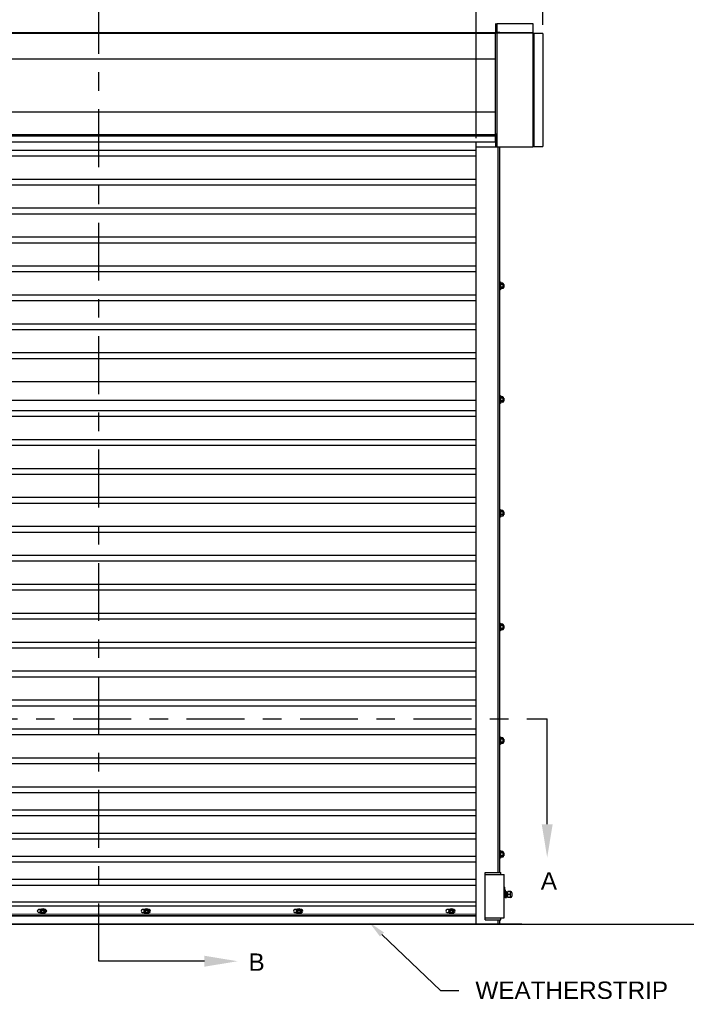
# Model space of a CAD drawing. Header units: inches. Extents: x 170 to 312, y 215 to 248.
# Tile 199 of 256: x 203.36 to 206.96, y 219.98 to 225.3. Entities that reach past the tile are written whole.
import ezdxf
from ezdxf import colors
from ezdxf.entities.mleader import LeaderData, LeaderLine
from ezdxf.math import Vec2, Vec3

# ---------------------------------------------------------------- set-up
doc = ezdxf.new("R2010")
doc.units = ezdxf.units.IN
doc.header["$LTSCALE"] = 0.25
doc.header["$MEASUREMENT"] = 0
doc.linetypes.add('CENTER', pattern=[2, 1.25, -0.25, 0.25, -0.25])
for name, color, linetype in [('ANNOTATIONS', 1, 'Continuous'), ('MOTOR LH', 7, 'Continuous'), ('SECTION CUTS', 6, 'CENTER')]:
    doc.layers.add(name, color=color, linetype=linetype)
doc.styles.add('ARIAL', font='arial.ttf', dxfattribs={"height": 0.09375})
doc.styles.get("Standard").update_dxf_attribs({"font": 'romans.shx'})
doc.dimstyles.new('STANDARD$0', dxfattribs={"dimtxt": 0.09375, "dimasz": 0.09375, "dimexe": 0.03125, "dimexo": 0.046875, "dimgap": 0.09, "dimtad": 0, "dimtih": 1, "dimtoh": 1, "dimdec": 4, "dimzin": 0, "dimdsep": 46, "dimtxsty": 'ARIAL', "dimcen": 0.09, "dimadec": 0, "dimazin": 0, "dimtfac": 1, "dimtdec": 4, "dimtofl": 0, "dimtmove": 0, "dimatfit": 1, "dimfxl": 1, "dimtolj": 1, "dimtzin": 0, "dimarcsym": 0})

# ---------------------------------------------------------------- blocks, each defined once
blk = doc.blocks.new('*D138')
at = {"layer": 'ANNOTATIONS', "color": 0, "lineweight": -2, "transparency": 16777216}
for p, q in [((205.8216, 224.6586), (205.8216, 225.4918)), ((206.1818, 225.2711), (206.1818, 225.4918)), ((205.7278, 225.4605), (205.6341, 225.4605)), ((206.2755, 225.4605), (206.3693, 225.4605))]:
    blk.add_line(p, q, dxfattribs=at)
at = {"layer": 'ANNOTATIONS', "color": 0, "transparency": 16777216}
for points in [[(205.7278, 225.4761), (205.7278, 225.4449), (205.8216, 225.4605)], [(206.2755, 225.4761), (206.2755, 225.4449), (206.1818, 225.4605)]]:
    blk.add_solid(points, dxfattribs=at)
at = {"layer": 'defpoints', "color": 0, "transparency": 16777216}
for p in [(205.8216, 225.4605), (206.1818, 225.2242), (205.8216, 224.6117)]:
    blk.add_point(p, dxfattribs=at)
at = {"layer": 'ANNOTATIONS', "color": 0, "transparency": 16777216, "insert": (206.0017, 225.4605), "char_height": 0.09375, "attachment_point": 5, "style": 'ARIAL'}
blk.add_mtext('\\A1;1\'-0"', dxfattribs=at)

msp = doc.modelspace()

# ---------------------------------------------------------------- linework, layer by layer
at = {"layer": 'MOTOR LH'}
for p, q in [((205.92603, 225.27829), (205.92603, 225.22981)), ((205.93452, 225.27751), (205.93452, 225.22981)), ((206.12848, 225.27751), (206.12848, 224.61462)), ((201.58638, 225.23034), (205.92603, 225.23034)), ((201.58638, 225.22688), (205.92603, 225.22688)), ((205.94946, 225.22981), (205.92603, 225.22981)), ((205.92603, 224.63674), (205.92603, 225.22688)), ((205.93452, 225.22555), (205.92603, 225.22555)), ((206.12848, 225.22635), (205.93452, 225.22635)), ((205.93452, 225.22635), (205.93452, 224.61169)), ((205.94093, 225.22635), (205.94093, 225.22981)), ((205.94946, 225.22635), (205.94946, 225.22981)), ((205.94946, 225.22956), (206.12848, 225.22956)), ((206.18177, 225.22422), (206.12848, 225.22422)), ((206.13061, 224.61462), (206.13061, 225.22422)), ((206.13382, 225.22422), (206.13382, 224.61462)), ((201.58638, 225.08749), (205.92603, 225.08749)), ((201.58638, 224.80124), (205.92603, 224.80124)), ((201.58638, 224.67856), (205.92603, 224.67856)), ((205.93452, 224.68019), (205.92603, 224.68019)), ((205.92603, 224.67809), (205.92814, 224.67809)), ((205.92814, 224.61169), (205.92814, 224.68019)), ((205.82157, 220.41698), (205.82157, 224.63674)), ((205.93111, 224.65944), (205.92814, 224.65944)), ((205.93111, 224.64773), (205.92814, 224.64773)), ((205.93111, 224.63408), (205.92814, 224.63408)), ((205.93111, 224.63214), (205.92814, 224.63214)), ((205.93111, 224.62447), (205.93111, 224.6671)), ((205.82157, 224.59307), (201.69507, 224.59307)), ((205.82157, 224.61169), (206.12673, 224.61169)), ((205.94093, 220.69422), (205.94093, 224.61169)), ((205.94946, 220.69422), (205.94946, 224.61169)), ((206.12849, 224.61462), (206.18177, 224.61462)), ((205.82157, 224.56182), (201.69507, 224.56182)), ((205.82157, 224.43682), (201.69507, 224.43682)), ((205.82157, 224.40557), (201.69507, 224.40557)), ((205.82157, 224.28057), (201.69507, 224.28057)), ((205.82157, 224.24932), (201.69507, 224.24932)), ((205.82157, 224.12432), (201.69507, 224.12432)), ((205.82157, 224.09307), (201.69507, 224.09307)), ((205.82157, 223.96807), (201.69507, 223.96807)), ((205.82157, 223.93682), (201.69507, 223.93682)), ((205.95287, 223.88273), (205.95287, 223.8401)), ((205.96644, 223.87618), (205.95458, 223.87618)), ((205.96815, 223.8742), (205.96815, 223.84862)), ((205.95287, 223.86994), (205.95287, 223.87249)), ((205.96644, 223.8688), (205.95458, 223.8688)), ((205.96644, 223.85403), (205.95458, 223.85403)), ((205.96644, 223.84665), (205.95458, 223.84665)), ((205.97061, 223.86994), (205.97061, 223.85289)), ((205.97162, 223.86892), (205.97162, 223.8539)), ((205.82157, 223.81182), (201.69507, 223.81182)), ((205.82157, 223.78057), (201.69507, 223.78057)), ((205.82157, 223.65557), (201.69507, 223.65557)), ((205.82157, 223.62432), (201.69507, 223.62432)), ((205.82157, 223.49932), (201.69507, 223.49932)), ((205.82157, 223.46807), (201.69507, 223.46807)), ((205.82157, 223.34307), (201.69507, 223.34307)), ((205.82157, 223.24267), (201.69507, 223.24267)), ((205.95287, 223.26887), (205.95287, 223.22624)), ((205.95287, 223.25608), (205.95287, 223.25863)), ((205.96644, 223.26232), (205.95458, 223.26232)), ((205.96644, 223.25494), (205.95458, 223.25494)), ((205.96644, 223.24017), (205.95458, 223.24017)), ((205.96815, 223.26034), (205.96815, 223.23477)), ((205.97061, 223.25608), (205.97061, 223.23903)), ((205.97162, 223.25507), (205.97162, 223.24004)), ((205.82157, 223.18682), (201.69507, 223.18682)), ((205.96644, 223.23279), (205.95458, 223.23279)), ((205.82157, 223.15557), (201.69507, 223.15557)), ((205.82157, 223.03057), (201.69507, 223.03057)), ((205.82157, 222.99932), (201.69507, 222.99932)), ((205.82157, 222.87432), (201.69507, 222.87432)), ((205.82157, 222.84307), (201.69507, 222.84307)), ((205.82157, 222.71807), (201.69507, 222.71807)), ((205.82157, 222.68682), (201.69507, 222.68682)), ((205.95287, 222.65501), (205.95287, 222.61238)), ((205.95287, 222.64222), (205.95287, 222.64477)), ((205.96644, 222.64846), (205.95458, 222.64846)), ((205.96644, 222.64108), (205.95458, 222.64108)), ((205.96644, 222.62631), (205.95458, 222.62631)), ((205.96644, 222.61893), (205.95458, 222.61893)), ((205.96815, 222.64648), (205.96815, 222.62091)), ((205.97061, 222.64222), (205.97061, 222.62517)), ((205.97162, 222.64121), (205.97162, 222.62618)), ((205.82157, 222.56182), (201.69507, 222.56182)), ((205.82157, 222.53057), (201.69507, 222.53057)), ((205.82157, 222.40557), (201.69507, 222.40557)), ((205.82157, 222.37432), (201.69507, 222.37432)), ((205.82157, 222.24932), (201.69507, 222.24932)), ((205.82157, 222.21807), (201.69507, 222.21807)), ((205.82157, 222.09307), (201.69507, 222.09307)), ((205.82157, 222.06182), (201.69507, 222.06182)), ((205.95287, 222.04115), (205.95287, 221.99852)), ((205.95287, 222.02836), (205.95287, 222.03091)), ((205.96644, 222.0346), (205.95458, 222.0346)), ((205.96644, 222.02722), (205.95458, 222.02722)), ((205.96815, 222.03262), (205.96815, 222.00705)), ((205.97061, 222.02836), (205.97061, 222.01131)), ((205.97162, 222.02735), (205.97162, 222.01232)), ((205.96644, 222.01245), (205.95458, 222.01245)), ((205.96644, 222.00507), (205.95458, 222.00507)), ((205.82157, 221.93682), (201.69507, 221.93682)), ((205.82157, 221.90557), (201.69507, 221.90557)), ((205.82157, 221.78057), (201.69507, 221.78057)), ((205.82157, 221.74932), (201.69507, 221.74932)), ((205.82157, 221.62432), (201.69507, 221.62432)), ((205.82157, 221.59307), (201.69507, 221.59307)), ((205.82157, 221.46807), (201.69507, 221.46807)), ((205.82157, 221.43682), (201.69507, 221.43682)), ((205.95287, 221.42729), (205.95287, 221.38466)), ((205.95287, 221.4145), (205.95287, 221.41705)), ((205.96644, 221.42074), (205.95458, 221.42074)), ((205.96644, 221.41336), (205.95458, 221.41336)), ((205.96644, 221.39859), (205.95458, 221.39859)), ((205.96644, 221.39121), (205.95458, 221.39121)), ((205.96815, 221.41877), (205.96815, 221.39319)), ((205.97061, 221.4145), (205.97061, 221.39745)), ((205.97162, 221.41349), (205.97162, 221.39847)), ((205.82157, 221.31182), (201.69507, 221.31182)), ((205.82157, 221.28057), (201.69507, 221.28057)), ((205.82157, 221.15557), (201.69507, 221.15557)), ((205.82157, 221.12432), (201.69507, 221.12432)), ((205.82157, 221.03057), (201.69507, 221.03057)), ((205.82157, 220.99932), (201.69507, 220.99932)), ((205.82157, 220.90557), (201.69507, 220.90557)), ((205.82157, 220.87432), (201.69507, 220.87432)), ((205.95287, 220.81343), (205.95287, 220.7708)), ((205.95287, 220.80064), (205.95287, 220.80319)), ((205.96644, 220.80688), (205.95458, 220.80688)), ((205.96644, 220.7995), (205.95458, 220.7995)), ((205.96815, 220.80491), (205.96815, 220.77933)), ((205.97061, 220.80064), (205.97061, 220.78359)), ((205.97162, 220.79963), (205.97162, 220.78461)), ((205.82157, 220.78057), (201.69507, 220.78057)), ((205.82157, 220.74932), (201.69507, 220.74932)), ((205.96644, 220.78473), (205.95458, 220.78473)), ((205.96644, 220.77735), (205.95458, 220.77735)), ((205.87061, 220.69422), (205.95587, 220.69422)), ((205.87061, 220.43845), (205.87061, 220.69422)), ((205.95587, 220.68357), (205.95587, 220.69422)), ((205.82157, 220.65557), (201.69507, 220.65557)), ((205.87061, 220.68357), (205.97292, 220.68357)), ((205.97292, 220.44911), (205.97292, 220.68357)), ((205.82157, 220.62432), (201.69507, 220.62432)), ((205.97292, 220.61575), (205.97748, 220.61484)), ((205.97292, 220.60181), (205.97748, 220.60141)), ((205.97748, 220.55845), (205.97748, 220.61484)), ((205.9793, 220.60029), (205.97936, 220.55925)), ((205.97936, 220.59122), (205.98648, 220.59122)), ((205.98648, 220.59122), (205.98648, 220.55925)), ((205.9933, 220.55925), (205.9933, 220.59122)), ((206.00694, 220.59122), (205.9933, 220.59122)), ((206.00694, 220.59122), (206.00895, 220.58908)), ((206.00694, 220.55925), (206.00706, 220.5912)), ((206.01537, 220.58481), (206.01537, 220.56566)), ((205.82157, 220.5331), (201.69507, 220.5331)), ((205.97936, 220.57523), (205.98648, 220.57523)), ((205.97936, 220.55925), (205.98648, 220.55925)), ((205.98648, 220.56402), (205.98692, 220.56402)), ((206.00895, 220.57523), (205.9933, 220.57523)), ((206.00694, 220.55925), (205.9933, 220.55925)), ((206.00694, 220.55925), (206.00895, 220.56139)), ((206.00895, 220.55925), (206.00895, 220.55925)), ((205.82157, 220.51179), (201.69507, 220.51179)), ((203.47133, 220.49371), (203.45992, 220.49371)), ((203.45992, 220.47871), (203.46995, 220.47871)), ((203.47668, 220.49474), (203.47114, 220.48515)), ((203.47114, 220.48515), (203.47668, 220.47557)), ((203.48774, 220.49474), (203.47668, 220.49474)), ((203.47668, 220.47557), (203.48774, 220.47557)), ((203.49327, 220.48515), (203.48774, 220.49474)), ((203.49327, 220.48515), (203.48774, 220.47557)), ((203.49606, 220.49371), (203.49309, 220.49371)), ((203.49446, 220.47871), (203.49606, 220.47871)), ((204.03198, 220.49371), (204.02057, 220.49371)), ((204.02057, 220.47871), (204.03061, 220.47871)), ((204.03733, 220.49474), (204.0318, 220.48515)), ((204.0318, 220.48515), (204.03733, 220.47557)), ((204.0484, 220.49474), (204.03733, 220.49474)), ((204.03733, 220.47557), (204.0484, 220.47557)), ((204.05393, 220.48515), (204.0484, 220.49474)), ((204.05393, 220.48515), (204.0484, 220.47557)), ((204.05672, 220.49371), (204.05375, 220.49371)), ((204.05512, 220.47871), (204.05672, 220.47871)), ((204.85473, 220.49371), (204.84332, 220.49371)), ((204.84332, 220.47871), (204.85335, 220.47871)), ((204.86008, 220.49474), (204.85454, 220.48515)), ((204.85454, 220.48515), (204.86008, 220.47557)), ((204.87114, 220.49474), (204.86008, 220.49474)), ((204.86008, 220.47557), (204.87114, 220.47557)), ((204.87667, 220.48515), (204.87114, 220.49474)), ((204.87667, 220.48515), (204.87114, 220.47557)), ((204.87947, 220.49371), (204.87649, 220.49371)), ((204.87786, 220.47871), (204.87947, 220.47871)), ((205.67747, 220.49371), (205.66606, 220.49371)), ((205.66606, 220.47871), (205.6761, 220.47871)), ((205.68282, 220.49474), (205.67728, 220.48515)), ((205.67728, 220.48515), (205.68282, 220.47557)), ((205.69388, 220.49474), (205.68282, 220.49474)), ((205.68282, 220.47557), (205.69388, 220.47557)), ((205.69942, 220.48515), (205.69388, 220.49474)), ((205.69942, 220.48515), (205.69388, 220.47557)), ((205.70221, 220.49371), (205.69923, 220.49371)), ((205.7006, 220.47871), (205.70221, 220.47871)), ((205.82157, 220.46698), (201.69507, 220.47027)), ((205.82157, 220.46063), (201.69507, 220.46063)), ((201.69507, 220.45961), (205.82157, 220.45961)), ((205.87061, 220.44911), (205.97292, 220.44911)), ((205.87061, 220.43845), (205.95587, 220.43845)), ((205.94093, 220.41698), (205.94093, 220.43845)), ((205.94946, 220.41698), (205.94946, 220.43845)), ((205.95587, 220.43845), (205.95587, 220.44911)), ((199.87838, 220.41511), (207.61452, 220.41511)), ((201.44782, 220.41698), (206.06882, 220.41698))]:
    msp.add_line(p, q, dxfattribs=at)
for centre, radius in [((203.48221, 220.48515), 0.01385), ((203.48221, 220.48515), 0.00958), ((203.48221, 220.48515), 0.00639), ((204.04287, 220.48515), 0.01385), ((204.04287, 220.48515), 0.00958), ((204.04287, 220.48515), 0.00639), ((204.86561, 220.48515), 0.01385), ((204.86561, 220.48515), 0.00958), ((204.86561, 220.48515), 0.00639), ((205.68835, 220.48515), 0.01385), ((205.68835, 220.48515), 0.00958), ((205.68835, 220.48515), 0.00639)]:
    msp.add_circle(centre, radius, dxfattribs=at)
for centre, radius, start, end in [((206.12848, 225.22422), 0.00213, 0, 90), ((206.12848, 225.22422), 0.00133, 0, 90), ((206.00895, 220.58481), 0.00641, 0, 90), ((205.98648, 220.56402), 0.000446, 270, 0), ((205.99151, 220.56402), 0.000446, 270.01026, 360), ((206.00895, 220.56566), 0.00641, 270, 0), ((203.45992, 220.48621), 0.0075, 90, 270), ((203.49606, 220.48621), 0.0075, 270, 90), ((204.02057, 220.48621), 0.0075, 90, 270), ((204.05672, 220.48621), 0.0075, 270, 90), ((204.84332, 220.48621), 0.0075, 90, 270), ((204.87947, 220.48621), 0.0075, 270, 90), ((205.66606, 220.48621), 0.0075, 90, 270), ((205.70221, 220.48621), 0.0075, 270, 90)]:
    msp.add_arc(centre, radius, start, end, dxfattribs=at)
at = {"layer": 'MOTOR LH', "extrusion": (0, 0, -1)}
msp.add_ellipse((205.98114, 220.57523), major_axis=(0, 0.01678), ratio=0.9090909, start_param=5.7138504, end_param=6.0408195, dxfattribs=at)
at = {"layer": 'MOTOR LH'}
for points in [[(205.93452, 225.27751), (206.12848, 225.27751)], [(206.18177, 225.22422), (206.18177, 224.61462)], [(201.58638, 224.67098), (205.92603, 224.67098)], [(205.92603, 224.63674), (201.58638, 224.63674)], [(205.93111, 224.6671), (205.93452, 224.6671)], [(205.93452, 224.62447), (205.93111, 224.62447)], [(205.94946, 223.88273), (205.95287, 223.88273)], [(205.95287, 223.8742), (205.95458, 223.87618)], [(205.96644, 223.87618), (205.96815, 223.8742)], [(205.95287, 223.8401), (205.94946, 223.8401)], [(205.95287, 223.85289), (205.95287, 223.85289)], [(205.95458, 223.84665), (205.95287, 223.84862)], [(205.96815, 223.84862), (205.96644, 223.84665)], [(205.96815, 223.86994), (205.97061, 223.86994)], [(205.97061, 223.85289), (205.96815, 223.85289)], [(205.97061, 223.86994), (205.97162, 223.86892)], [(205.97162, 223.8539), (205.97061, 223.85289)], [(205.94946, 223.26887), (205.95287, 223.26887)], [(205.95287, 223.26034), (205.95458, 223.26232)], [(205.95287, 223.23903), (205.95287, 223.23903)], [(205.96644, 223.26232), (205.96815, 223.26034)], [(205.96815, 223.25608), (205.97061, 223.25608)], [(205.97061, 223.23903), (205.96815, 223.23903)], [(205.97061, 223.25608), (205.97162, 223.25507)], [(205.97162, 223.24004), (205.97061, 223.23903)], [(205.95287, 223.22624), (205.94946, 223.22624)], [(205.95458, 223.23279), (205.95287, 223.23477)], [(205.96815, 223.23477), (205.96644, 223.23279)], [(205.94946, 222.65501), (205.95287, 222.65501)], [(205.95287, 222.61238), (205.94946, 222.61238)], [(205.95287, 222.64648), (205.95458, 222.64846)], [(205.95287, 222.62517), (205.95287, 222.62517)], [(205.95458, 222.61893), (205.95287, 222.62091)], [(205.96644, 222.64846), (205.96815, 222.64648)], [(205.96815, 222.62091), (205.96644, 222.61893)], [(205.96815, 222.64222), (205.97061, 222.64222)], [(205.97061, 222.62517), (205.96815, 222.62517)], [(205.97061, 222.64222), (205.97162, 222.64121)], [(205.97162, 222.62618), (205.97061, 222.62517)], [(205.94946, 222.04115), (205.95287, 222.04115)], [(205.95287, 222.03262), (205.95458, 222.0346)], [(205.96644, 222.0346), (205.96815, 222.03262)], [(205.96815, 222.02836), (205.97061, 222.02836)], [(205.97061, 222.02836), (205.97162, 222.02735)], [(205.95287, 221.99852), (205.94946, 221.99852)], [(205.95287, 222.01131), (205.95287, 222.01131)], [(205.95458, 222.00507), (205.95287, 222.00705)], [(205.96815, 222.00705), (205.96644, 222.00507)], [(205.97061, 222.01131), (205.96815, 222.01131)], [(205.97162, 222.01232), (205.97061, 222.01131)], [(205.94946, 221.42729), (205.95287, 221.42729)], [(205.95287, 221.38466), (205.94946, 221.38466)], [(205.95287, 221.41877), (205.95458, 221.42074)], [(205.95287, 221.39745), (205.95287, 221.39745)], [(205.95458, 221.39121), (205.95287, 221.39319)], [(205.96644, 221.42074), (205.96815, 221.41877)], [(205.96815, 221.39319), (205.96644, 221.39121)], [(205.96815, 221.4145), (205.97061, 221.4145)], [(205.97061, 221.39745), (205.96815, 221.39745)], [(205.97061, 221.4145), (205.97162, 221.41349)], [(205.97162, 221.39847), (205.97061, 221.39745)], [(205.94946, 220.81343), (205.95287, 220.81343)], [(205.95287, 220.80491), (205.95458, 220.80688)], [(205.96644, 220.80688), (205.96815, 220.80491)], [(205.96815, 220.80064), (205.97061, 220.80064)], [(205.97061, 220.80064), (205.97162, 220.79963)], [(205.95287, 220.7708), (205.94946, 220.7708)], [(205.95287, 220.78359), (205.95287, 220.78359)], [(205.95458, 220.77735), (205.95287, 220.77933)], [(205.96815, 220.77933), (205.96644, 220.77735)], [(205.97061, 220.78359), (205.96815, 220.78359)], [(205.97162, 220.78461), (205.97061, 220.78359)], [(205.97748, 220.60029), (205.9793, 220.60029)], [(205.97748, 220.58993), (205.97936, 220.58993)], [(205.98648, 220.58644), (205.98687, 220.58644)], [(205.98776, 220.58644), (205.98855, 220.58644)], [(205.98944, 220.58644), (205.99023, 220.58644)], [(205.99112, 220.58644), (205.9933, 220.58644)], [(205.97748, 220.55845), (205.97292, 220.55845)], [(205.97936, 220.56053), (205.97748, 220.56053)], [(205.98771, 220.56402), (205.98692, 220.56402)], [(205.98939, 220.56402), (205.9886, 220.56402)], [(205.99107, 220.56402), (205.99028, 220.56402)], [(205.9933, 220.56402), (205.99196, 220.56402)]]:
    msp.add_open_spline(points, degree=1, dxfattribs=at)
for points, knots in [([(206.12673, 224.61169), (206.12686, 224.61172), (206.12713, 224.6118), (206.12753, 224.61238), (206.12794, 224.61321), (206.12825, 224.61402), (206.12843, 224.6145), (206.12848, 224.61462)], [0, 0, 0, 0, 0.2297497, 0.4595675, 0.6893808, 0.9192412, 1, 1, 1, 1]), ([(206.13061, 224.61462), (206.13058, 224.61427), (206.1305, 224.61356), (206.12992, 224.61264), (206.12908, 224.61197), (206.12828, 224.61171), (206.1278, 224.61169), (206.12768, 224.61169)], [0, 0, 0, 0, 0.2297562, 0.4595704, 0.6893926, 0.919238, 1, 1, 1, 1]), ([(205.95287, 223.87249), (205.95294, 223.87301), (205.95307, 223.87406), (205.95383, 223.87528), (205.95441, 223.87598), (205.95458, 223.87618)], [0, 0, 0, 0, 0.4062869, 0.82727, 1, 1, 1, 1]), ([(205.96815, 223.87249), (205.96808, 223.87301), (205.96795, 223.87406), (205.96719, 223.87528), (205.96661, 223.87598), (205.96644, 223.87618)], [0, 0, 0, 0, 0.40629469, 0.8272685, 1, 1, 1, 1]), ([(205.95458, 223.8688), (205.95413, 223.86937), (205.95322, 223.87054), (205.95287, 223.87182), (205.95287, 223.87247), (205.95287, 223.87249)], [0, 0, 0, 0, 0.4843418, 0.9863253, 1, 1, 1, 1]), ([(205.95287, 223.86141), (205.95287, 223.86158), (205.95289, 223.86269), (205.95317, 223.86475), (205.95385, 223.86704), (205.9544, 223.86836), (205.95458, 223.8688)], [0, 0, 0, 0, 0.0665352, 0.4352862, 0.8145477, 1, 1, 1, 1]), ([(205.95458, 223.85403), (205.95432, 223.85466), (205.95372, 223.85613), (205.95303, 223.8586), (205.95293, 223.86047), (205.95287, 223.86141)], [0, 0, 0, 0, 0.2654595, 0.6280849, 1, 1, 1, 1]), ([(205.95287, 223.85034), (205.95294, 223.85086), (205.95307, 223.85191), (205.95383, 223.85313), (205.95441, 223.85383), (205.95458, 223.85403)], [0, 0, 0, 0, 0.40628648, 0.82726969, 1, 1, 1, 1]), ([(205.95458, 223.84665), (205.95413, 223.84722), (205.95322, 223.84839), (205.95287, 223.84967), (205.95287, 223.85032), (205.95287, 223.85034)], [0, 0, 0, 0, 0.4843415, 0.9863242, 1, 1, 1, 1]), ([(205.96644, 223.8688), (205.96689, 223.86937), (205.9678, 223.87054), (205.96815, 223.87182), (205.96815, 223.87247), (205.96815, 223.87249)], [0, 0, 0, 0, 0.4843315, 0.9863252, 1, 1, 1, 1]), ([(205.96815, 223.86141), (205.96815, 223.86158), (205.96814, 223.86269), (205.96786, 223.86475), (205.96717, 223.86704), (205.96662, 223.86836), (205.96644, 223.8688)], [0, 0, 0, 0, 0.0665352, 0.4352862, 0.8145477, 1, 1, 1, 1]), ([(205.96644, 223.85403), (205.9667, 223.85466), (205.9673, 223.85613), (205.96799, 223.8586), (205.9681, 223.86047), (205.96815, 223.86141)], [0, 0, 0, 0, 0.2654613, 0.6280785, 1, 1, 1, 1]), ([(205.96815, 223.85034), (205.96808, 223.85086), (205.96795, 223.85191), (205.96719, 223.85313), (205.96661, 223.85383), (205.96644, 223.85403)], [0, 0, 0, 0, 0.4062945, 0.8272686, 1, 1, 1, 1]), ([(205.96644, 223.84665), (205.96689, 223.84722), (205.9678, 223.84839), (205.96815, 223.84967), (205.96815, 223.85032), (205.96815, 223.85034)], [0, 0, 0, 0, 0.4843323, 0.9863252, 1, 1, 1, 1]), ([(205.95287, 223.25863), (205.95294, 223.25915), (205.95307, 223.2602), (205.95383, 223.26142), (205.95441, 223.26212), (205.95458, 223.26232)], [0, 0, 0, 0, 0.4062869, 0.82727, 1, 1, 1, 1]), ([(205.95458, 223.25494), (205.95413, 223.25551), (205.95322, 223.25668), (205.95287, 223.25796), (205.95287, 223.25861), (205.95287, 223.25863)], [0, 0, 0, 0, 0.4843418, 0.9863253, 1, 1, 1, 1]), ([(205.95287, 223.24755), (205.95287, 223.24772), (205.95289, 223.24883), (205.95317, 223.25089), (205.95385, 223.25318), (205.9544, 223.2545), (205.95458, 223.25494)], [0, 0, 0, 0, 0.0665352, 0.4352862, 0.8145477, 1, 1, 1, 1]), ([(205.95458, 223.24017), (205.95432, 223.2408), (205.95372, 223.24227), (205.95303, 223.24474), (205.95293, 223.24661), (205.95287, 223.24755)], [0, 0, 0, 0, 0.2654595, 0.6280849, 1, 1, 1, 1]), ([(205.95287, 223.23648), (205.95294, 223.237), (205.95307, 223.23805), (205.95383, 223.23927), (205.95441, 223.23997), (205.95458, 223.24017)], [0, 0, 0, 0, 0.40628648, 0.82726969, 1, 1, 1, 1]), ([(205.95458, 223.23279), (205.95413, 223.23336), (205.95322, 223.23453), (205.95287, 223.23581), (205.95287, 223.23646), (205.95287, 223.23648)], [0, 0, 0, 0, 0.4843415, 0.9863242, 1, 1, 1, 1]), ([(205.96815, 223.25863), (205.96808, 223.25915), (205.96795, 223.2602), (205.96719, 223.26142), (205.96661, 223.26212), (205.96644, 223.26232)], [0, 0, 0, 0, 0.40629469, 0.8272685, 1, 1, 1, 1]), ([(205.96644, 223.25494), (205.96689, 223.25551), (205.9678, 223.25668), (205.96815, 223.25796), (205.96815, 223.25861), (205.96815, 223.25863)], [0, 0, 0, 0, 0.4843315, 0.9863252, 1, 1, 1, 1]), ([(205.96815, 223.24755), (205.96815, 223.24772), (205.96814, 223.24883), (205.96786, 223.25089), (205.96717, 223.25318), (205.96662, 223.2545), (205.96644, 223.25494)], [0, 0, 0, 0, 0.0665352, 0.4352862, 0.8145477, 1, 1, 1, 1]), ([(205.96644, 223.24017), (205.9667, 223.2408), (205.9673, 223.24227), (205.96799, 223.24474), (205.9681, 223.24661), (205.96815, 223.24755)], [0, 0, 0, 0, 0.2654613, 0.6280785, 1, 1, 1, 1]), ([(205.96815, 223.23648), (205.96808, 223.237), (205.96795, 223.23805), (205.96719, 223.23927), (205.96661, 223.23997), (205.96644, 223.24017)], [0, 0, 0, 0, 0.4062945, 0.8272686, 1, 1, 1, 1]), ([(205.96644, 223.23279), (205.96689, 223.23336), (205.9678, 223.23453), (205.96815, 223.23581), (205.96815, 223.23646), (205.96815, 223.23648)], [0, 0, 0, 0, 0.4843323, 0.9863252, 1, 1, 1, 1]), ([(205.95287, 222.64477), (205.95294, 222.64529), (205.95307, 222.64634), (205.95383, 222.64756), (205.95441, 222.64826), (205.95458, 222.64846)], [0, 0, 0, 0, 0.4062869, 0.82727, 1, 1, 1, 1]), ([(205.95458, 222.64108), (205.95413, 222.64165), (205.95322, 222.64282), (205.95287, 222.6441), (205.95287, 222.64475), (205.95287, 222.64477)], [0, 0, 0, 0, 0.4843418, 0.9863253, 1, 1, 1, 1]), ([(205.95287, 222.6337), (205.95287, 222.63386), (205.95289, 222.63497), (205.95317, 222.63704), (205.95385, 222.63932), (205.9544, 222.64064), (205.95458, 222.64108)], [0, 0, 0, 0, 0.0665352, 0.4352862, 0.8145477, 1, 1, 1, 1]), ([(205.95458, 222.62631), (205.95432, 222.62694), (205.95372, 222.62842), (205.95303, 222.63088), (205.95293, 222.63275), (205.95287, 222.6337)], [0, 0, 0, 0, 0.2654595, 0.6280849, 1, 1, 1, 1]), ([(205.95287, 222.62262), (205.95294, 222.62314), (205.95307, 222.62419), (205.95383, 222.62541), (205.95441, 222.62611), (205.95458, 222.62631)], [0, 0, 0, 0, 0.40628648, 0.82726969, 1, 1, 1, 1]), ([(205.95458, 222.61893), (205.95413, 222.6195), (205.95322, 222.62067), (205.95287, 222.62195), (205.95287, 222.6226), (205.95287, 222.62262)], [0, 0, 0, 0, 0.4843415, 0.9863242, 1, 1, 1, 1]), ([(205.96815, 222.64477), (205.96808, 222.64529), (205.96795, 222.64634), (205.96719, 222.64756), (205.96661, 222.64826), (205.96644, 222.64846)], [0, 0, 0, 0, 0.40629469, 0.8272685, 1, 1, 1, 1]), ([(205.96644, 222.64108), (205.96689, 222.64165), (205.9678, 222.64282), (205.96815, 222.6441), (205.96815, 222.64475), (205.96815, 222.64477)], [0, 0, 0, 0, 0.4843315, 0.9863252, 1, 1, 1, 1]), ([(205.96815, 222.6337), (205.96815, 222.63386), (205.96814, 222.63497), (205.96786, 222.63704), (205.96717, 222.63932), (205.96662, 222.64064), (205.96644, 222.64108)], [0, 0, 0, 0, 0.0665352, 0.4352862, 0.8145477, 1, 1, 1, 1]), ([(205.96644, 222.62631), (205.9667, 222.62694), (205.9673, 222.62842), (205.96799, 222.63088), (205.9681, 222.63275), (205.96815, 222.6337)], [0, 0, 0, 0, 0.2654613, 0.6280785, 1, 1, 1, 1]), ([(205.96815, 222.62262), (205.96808, 222.62314), (205.96795, 222.62419), (205.96719, 222.62541), (205.96661, 222.62611), (205.96644, 222.62631)], [0, 0, 0, 0, 0.4062945, 0.8272686, 1, 1, 1, 1]), ([(205.96644, 222.61893), (205.96689, 222.6195), (205.9678, 222.62067), (205.96815, 222.62195), (205.96815, 222.6226), (205.96815, 222.62262)], [0, 0, 0, 0, 0.4843323, 0.9863252, 1, 1, 1, 1]), ([(205.95287, 222.03091), (205.95294, 222.03143), (205.95307, 222.03248), (205.95383, 222.0337), (205.95441, 222.0344), (205.95458, 222.0346)], [0, 0, 0, 0, 0.4062869, 0.82727, 1, 1, 1, 1]), ([(205.95458, 222.02722), (205.95413, 222.02779), (205.95322, 222.02896), (205.95287, 222.03024), (205.95287, 222.03089), (205.95287, 222.03091)], [0, 0, 0, 0, 0.4843418, 0.9863253, 1, 1, 1, 1]), ([(205.95287, 222.01984), (205.95287, 222.02), (205.95289, 222.02111), (205.95317, 222.02318), (205.95385, 222.02546), (205.9544, 222.02678), (205.95458, 222.02722)], [0, 0, 0, 0, 0.0665352, 0.4352862, 0.8145477, 1, 1, 1, 1]), ([(205.95458, 222.01245), (205.95432, 222.01308), (205.95372, 222.01456), (205.95303, 222.01702), (205.95293, 222.01889), (205.95287, 222.01984)], [0, 0, 0, 0, 0.2654595, 0.6280849, 1, 1, 1, 1]), ([(205.96815, 222.03091), (205.96808, 222.03143), (205.96795, 222.03248), (205.96719, 222.0337), (205.96661, 222.0344), (205.96644, 222.0346)], [0, 0, 0, 0, 0.40629469, 0.8272685, 1, 1, 1, 1]), ([(205.96644, 222.02722), (205.96689, 222.02779), (205.9678, 222.02896), (205.96815, 222.03024), (205.96815, 222.03089), (205.96815, 222.03091)], [0, 0, 0, 0, 0.4843315, 0.9863252, 1, 1, 1, 1]), ([(205.96815, 222.01984), (205.96815, 222.02), (205.96814, 222.02111), (205.96786, 222.02318), (205.96717, 222.02546), (205.96662, 222.02678), (205.96644, 222.02722)], [0, 0, 0, 0, 0.0665352, 0.4352862, 0.8145477, 1, 1, 1, 1]), ([(205.96644, 222.01245), (205.9667, 222.01308), (205.9673, 222.01456), (205.96799, 222.01702), (205.9681, 222.01889), (205.96815, 222.01984)], [0, 0, 0, 0, 0.2654613, 0.6280785, 1, 1, 1, 1]), ([(205.95287, 222.00876), (205.95294, 222.00928), (205.95307, 222.01033), (205.95383, 222.01155), (205.95441, 222.01225), (205.95458, 222.01245)], [0, 0, 0, 0, 0.40628648, 0.82726969, 1, 1, 1, 1]), ([(205.95458, 222.00507), (205.95413, 222.00564), (205.95322, 222.00681), (205.95287, 222.00809), (205.95287, 222.00874), (205.95287, 222.00876)], [0, 0, 0, 0, 0.4843415, 0.9863242, 1, 1, 1, 1]), ([(205.96815, 222.00876), (205.96808, 222.00928), (205.96795, 222.01033), (205.96719, 222.01155), (205.96661, 222.01225), (205.96644, 222.01245)], [0, 0, 0, 0, 0.4062945, 0.8272686, 1, 1, 1, 1]), ([(205.96644, 222.00507), (205.96689, 222.00564), (205.9678, 222.00681), (205.96815, 222.00809), (205.96815, 222.00874), (205.96815, 222.00876)], [0, 0, 0, 0, 0.4843323, 0.9863252, 1, 1, 1, 1]), ([(205.95287, 221.41705), (205.95294, 221.41757), (205.95307, 221.41862), (205.95383, 221.41984), (205.95441, 221.42054), (205.95458, 221.42074)], [0, 0, 0, 0, 0.4062869, 0.82727, 1, 1, 1, 1]), ([(205.95458, 221.41336), (205.95413, 221.41393), (205.95322, 221.4151), (205.95287, 221.41638), (205.95287, 221.41703), (205.95287, 221.41705)], [0, 0, 0, 0, 0.4843418, 0.9863253, 1, 1, 1, 1]), ([(205.95287, 221.40598), (205.95287, 221.40615), (205.95289, 221.40725), (205.95317, 221.40932), (205.95385, 221.4116), (205.9544, 221.41292), (205.95458, 221.41336)], [0, 0, 0, 0, 0.0665352, 0.4352862, 0.8145477, 1, 1, 1, 1]), ([(205.95458, 221.39859), (205.95432, 221.39922), (205.95372, 221.4007), (205.95303, 221.40316), (205.95293, 221.40503), (205.95287, 221.40598)], [0, 0, 0, 0, 0.2654595, 0.6280849, 1, 1, 1, 1]), ([(205.95287, 221.3949), (205.95294, 221.39542), (205.95307, 221.39647), (205.95383, 221.39769), (205.95441, 221.39839), (205.95458, 221.39859)], [0, 0, 0, 0, 0.40628648, 0.82726969, 1, 1, 1, 1]), ([(205.95458, 221.39121), (205.95413, 221.39178), (205.95322, 221.39295), (205.95287, 221.39423), (205.95287, 221.39488), (205.95287, 221.3949)], [0, 0, 0, 0, 0.4843415, 0.9863242, 1, 1, 1, 1]), ([(205.96815, 221.41705), (205.96808, 221.41757), (205.96795, 221.41862), (205.96719, 221.41984), (205.96661, 221.42054), (205.96644, 221.42074)], [0, 0, 0, 0, 0.40629469, 0.8272685, 1, 1, 1, 1]), ([(205.96644, 221.41336), (205.96689, 221.41393), (205.9678, 221.4151), (205.96815, 221.41638), (205.96815, 221.41703), (205.96815, 221.41705)], [0, 0, 0, 0, 0.4843315, 0.9863252, 1, 1, 1, 1]), ([(205.96815, 221.40598), (205.96815, 221.40615), (205.96814, 221.40725), (205.96786, 221.40932), (205.96717, 221.4116), (205.96662, 221.41292), (205.96644, 221.41336)], [0, 0, 0, 0, 0.0665352, 0.4352862, 0.8145477, 1, 1, 1, 1]), ([(205.96644, 221.39859), (205.9667, 221.39922), (205.9673, 221.4007), (205.96799, 221.40316), (205.9681, 221.40503), (205.96815, 221.40598)], [0, 0, 0, 0, 0.2654613, 0.6280785, 1, 1, 1, 1]), ([(205.96815, 221.3949), (205.96808, 221.39542), (205.96795, 221.39647), (205.96719, 221.39769), (205.96661, 221.39839), (205.96644, 221.39859)], [0, 0, 0, 0, 0.4062945, 0.8272686, 1, 1, 1, 1]), ([(205.96644, 221.39121), (205.96689, 221.39178), (205.9678, 221.39295), (205.96815, 221.39423), (205.96815, 221.39488), (205.96815, 221.3949)], [0, 0, 0, 0, 0.4843323, 0.9863252, 1, 1, 1, 1]), ([(205.95287, 220.80319), (205.95294, 220.80371), (205.95307, 220.80476), (205.95383, 220.80599), (205.95441, 220.80668), (205.95458, 220.80688)], [0, 0, 0, 0, 0.4062869, 0.82727, 1, 1, 1, 1]), ([(205.95458, 220.7995), (205.95413, 220.80007), (205.95322, 220.80124), (205.95287, 220.80252), (205.95287, 220.80318), (205.95287, 220.80319)], [0, 0, 0, 0, 0.4843418, 0.9863253, 1, 1, 1, 1]), ([(205.95287, 220.79212), (205.95287, 220.79229), (205.95289, 220.79339), (205.95317, 220.79546), (205.95385, 220.79774), (205.9544, 220.79907), (205.95458, 220.7995)], [0, 0, 0, 0, 0.0665352, 0.4352862, 0.8145477, 1, 1, 1, 1]), ([(205.95458, 220.78473), (205.95432, 220.78536), (205.95372, 220.78684), (205.95303, 220.7893), (205.95293, 220.79117), (205.95287, 220.79212)], [0, 0, 0, 0, 0.2654595, 0.6280849, 1, 1, 1, 1]), ([(205.96815, 220.80319), (205.96808, 220.80371), (205.96795, 220.80476), (205.96719, 220.80599), (205.96661, 220.80668), (205.96644, 220.80688)], [0, 0, 0, 0, 0.40629469, 0.8272685, 1, 1, 1, 1]), ([(205.96644, 220.7995), (205.96689, 220.80007), (205.9678, 220.80124), (205.96815, 220.80252), (205.96815, 220.80318), (205.96815, 220.80319)], [0, 0, 0, 0, 0.4843315, 0.9863252, 1, 1, 1, 1]), ([(205.96815, 220.79212), (205.96815, 220.79229), (205.96814, 220.79339), (205.96786, 220.79546), (205.96717, 220.79774), (205.96662, 220.79907), (205.96644, 220.7995)], [0, 0, 0, 0, 0.0665352, 0.4352862, 0.8145477, 1, 1, 1, 1]), ([(205.96644, 220.78473), (205.9667, 220.78536), (205.9673, 220.78684), (205.96799, 220.7893), (205.9681, 220.79117), (205.96815, 220.79212)], [0, 0, 0, 0, 0.2654613, 0.6280785, 1, 1, 1, 1]), ([(205.95287, 220.78104), (205.95294, 220.78156), (205.95307, 220.78261), (205.95383, 220.78383), (205.95441, 220.78453), (205.95458, 220.78473)], [0, 0, 0, 0, 0.40628648, 0.82726969, 1, 1, 1, 1]), ([(205.95458, 220.77735), (205.95413, 220.77792), (205.95322, 220.77909), (205.95287, 220.78037), (205.95287, 220.78102), (205.95287, 220.78104)], [0, 0, 0, 0, 0.4843415, 0.9863242, 1, 1, 1, 1]), ([(205.96815, 220.78104), (205.96808, 220.78156), (205.96795, 220.78261), (205.96719, 220.78383), (205.96661, 220.78453), (205.96644, 220.78473)], [0, 0, 0, 0, 0.4062945, 0.8272686, 1, 1, 1, 1]), ([(205.96644, 220.77735), (205.96689, 220.77792), (205.9678, 220.77909), (205.96815, 220.78037), (205.96815, 220.78102), (205.96815, 220.78104)], [0, 0, 0, 0, 0.4843323, 0.9863252, 1, 1, 1, 1]), ([(205.98688, 220.58638), (205.98688, 220.58646), (205.98686, 220.58662), (205.98724, 220.58695), (205.98774, 220.58677), (205.98777, 220.58641), (205.98784, 220.58592), (205.98788, 220.58506), (205.9879, 220.58461)], [0, 0, 0, 0, 0.1201309, 0.222549, 0.3172181, 0.5093461, 0.7427656, 1, 1, 1, 1]), ([(205.98687, 220.58644), (205.98689, 220.58637), (205.98694, 220.58622), (205.98701, 220.58505), (205.9871, 220.58295), (205.98718, 220.57963), (205.98725, 220.57671), (205.98729, 220.57523)], [0, 0, 0, 0, 0.16406261, 0.33391862, 0.5037761, 0.74797897, 1, 1, 1, 1]), ([(205.9879, 220.58461), (205.98791, 220.5843), (205.98796, 220.58333), (205.98802, 220.58096), (205.9881, 220.57806), (205.98815, 220.57627), (205.98818, 220.57523)], [0, 0, 0, 0, 0.1679627, 0.528528, 0.7269287, 1, 1, 1, 1]), ([(205.98792, 220.58461), (205.98794, 220.58414), (205.98799, 220.58286), (205.98807, 220.57961), (205.98817, 220.57571), (205.98826, 220.57228), (205.98832, 220.56956), (205.9884, 220.56684), (205.9885, 220.56452), (205.98857, 220.56419), (205.9886, 220.56402)], [0, 0, 0, 0, 0.0847762, 0.2341586, 0.3883237, 0.4922273, 0.5925868, 0.6929456, 0.8484536, 1, 1, 1, 1]), ([(205.98855, 220.58643), (205.98857, 220.5866), (205.98859, 220.58679), (205.98898, 220.58691), (205.98923, 220.58684), (205.98958, 220.58646), (205.98944, 220.58627), (205.98953, 220.5852), (205.98957, 220.58465)], [0, 0, 0, 0, 0.2295401, 0.2734439, 0.3123554, 0.3541739, 0.6696716, 1, 1, 1, 1]), ([(205.98855, 220.58644), (205.98857, 220.58637), (205.98861, 220.58622), (205.98869, 220.58505), (205.98877, 220.58295), (205.98886, 220.57963), (205.98896, 220.57571), (205.98904, 220.57229), (205.9891, 220.56966), (205.98915, 220.5683), (205.98917, 220.56766)], [0, 0, 0, 0, 0.1112508, 0.2264305, 0.3416111, 0.5072057, 0.6781016, 0.7932815, 0.9045328, 1, 1, 1, 1]), ([(205.98957, 220.58465), (205.98958, 220.58443), (205.98963, 220.5836), (205.98969, 220.58137), (205.98977, 220.57837), (205.98983, 220.57642), (205.98986, 220.57524)], [0, 0, 0, 0, 0.1292833, 0.488595, 0.6910463, 1, 1, 1, 1]), ([(205.98959, 220.58465), (205.98961, 220.58417), (205.98967, 220.58287), (205.98975, 220.57961), (205.98985, 220.57571), (205.98994, 220.57228), (205.99, 220.56956), (205.99008, 220.56684), (205.99018, 220.56452), (205.99025, 220.56419), (205.99028, 220.56402)], [0, 0, 0, 0, 0.0870476, 0.2360592, 0.3898417, 0.4934874, 0.5935976, 0.6937076, 0.8488297, 1, 1, 1, 1]), ([(205.99022, 220.58644), (205.99024, 220.58657), (205.99026, 220.58677), (205.99076, 220.58695), (205.99125, 220.58649), (205.99113, 220.58616), (205.99124, 220.58523), (205.99128, 220.58424), (205.99131, 220.58333), (205.99132, 220.58298)], [0, 0, 0, 0, 0.14777, 0.2221785, 0.302666, 0.5018703, 0.7020789, 0.8849541, 1, 1, 1, 1]), ([(205.99023, 220.58644), (205.99025, 220.58637), (205.99029, 220.58622), (205.99037, 220.58505), (205.99045, 220.58295), (205.99054, 220.57963), (205.99063, 220.5757), (205.99072, 220.57231), (205.99077, 220.57029), (205.99079, 220.56945), (205.99079, 220.56936)], [0, 0, 0, 0, 0.1212347, 0.2467504, 0.3722672, 0.5527221, 0.7389539, 0.86447, 0.9857048, 1, 1, 1, 1]), ([(205.99132, 220.58298), (205.99134, 220.58231), (205.99138, 220.58109), (205.99143, 220.57901), (205.99149, 220.5771), (205.99152, 220.57589), (205.99154, 220.57523)], [0, 0, 0, 0, 0.3209037, 0.5829364, 0.7689496, 1, 1, 1, 1]), ([(205.99134, 220.58298), (205.99137, 220.58189), (205.99143, 220.57963), (205.99153, 220.5757), (205.99161, 220.57228), (205.99168, 220.56956), (205.99176, 220.56684), (205.99186, 220.56452), (205.99193, 220.56419), (205.99196, 220.56402)], [0, 0, 0, 0, 0.1576479, 0.3272144, 0.4414984, 0.5518843, 0.6622696, 0.8333135, 1, 1, 1, 1]), ([(206.00696, 220.59121), (206.00696, 220.59121), (206.00695, 220.5912), (206.00714, 220.5912), (206.00762, 220.59121), (206.00789, 220.59122), (206.00815, 220.59122), (206.00851, 220.59122), (206.00881, 220.59122), (206.00895, 220.59122)], [0, 0, 0, 0, 0.41508411, 0.74936318, 0.83710675, 0.86923148, 0.89695074, 0.94781798, 1, 1, 1, 1]), ([(205.98858, 220.56403), (205.98858, 220.56396), (205.98859, 220.56382), (205.98823, 220.56351), (205.98774, 220.5637), (205.9877, 220.56404), (205.98761, 220.56477), (205.98753, 220.56664), (205.98745, 220.56948), (205.98738, 220.57241), (205.98732, 220.5742), (205.98729, 220.57523)], [0, 0, 0, 0, 0.04327057, 0.08914468, 0.13154782, 0.21760374, 0.32215443, 0.53187285, 0.73473665, 0.84636244, 1, 1, 1, 1]), ([(205.98919, 220.56766), (205.98917, 220.56828), (205.98913, 220.56944), (205.98908, 220.57146), (205.98902, 220.57336), (205.98899, 220.57457), (205.98897, 220.57524)], [0, 0, 0, 0, 0.30189283, 0.57126156, 0.76248171, 1, 1, 1, 1]), ([(205.99028, 220.56402), (205.99027, 220.56389), (205.99025, 220.56369), (205.98975, 220.56351), (205.98925, 220.56397), (205.98938, 220.56431), (205.98926, 220.56523), (205.98923, 220.56628), (205.9892, 220.56725), (205.98919, 220.56766)], [0, 0, 0, 0, 0.1447852, 0.2176906, 0.2965525, 0.4917327, 0.6878973, 0.867078, 1, 1, 1, 1]), ([(205.99081, 220.56936), (205.9908, 220.56979), (205.99077, 220.5708), (205.99072, 220.57285), (205.99067, 220.57439), (205.99065, 220.57523)], [0, 0, 0, 0, 0.25689322, 0.60089186, 1, 1, 1, 1]), ([(205.99151, 220.56357), (205.99138, 220.56363), (205.99114, 220.56373), (205.99101, 220.56429), (205.99096, 220.56516), (205.99088, 220.56683), (205.99083, 220.56868), (205.99081, 220.56936)], [0, 0, 0, 0, 0.1384427, 0.2577239, 0.4493445, 0.7990682, 1, 1, 1, 1]), ([(206.00895, 220.55925), (206.00872, 220.55929), (206.00823, 220.55939), (206.00757, 220.55969), (206.00715, 220.5594), (206.00694, 220.55925)], [0, 0, 0, 0, 0.3172279, 0.6455191, 1, 1, 1, 1])]:
    msp.add_open_spline(points, degree=3, knots=knots, dxfattribs=at)
at = {"layer": 'SECTION CUTS'}
for p, q in [((203.78505, 220.21502), (203.78505, 225.4303)), ((201.19626, 221.52459), (206.20579, 221.52459))]:
    msp.add_line(p, q, dxfattribs=at)

# ---------------------------------------------------------------- texts
at = {"layer": 'SECTION CUTS', "style": 'ARIAL'}
for s, p in [('A', (206.17131, 220.60215)), ('B', (204.59308, 220.16333))]:
    msp.add_text(s, height=0.09375, dxfattribs=at).set_placement(p)

# ---------------------------------------------------------------- dimensions: what is measured, and where the dimension line sits
at = {"layer": 'ANNOTATIONS'}
dim = msp.add_linear_dim(base=(205.82157, 225.46051), p1=(206.18177, 225.22422), p2=(205.82157, 224.61169), angle=180, text='1\'-0"', dimstyle='STANDARD$0', dxfattribs=at)
dim.commit()
dim.dimension.update_dxf_attribs({"geometry": '*D138', "text_midpoint": (206.00167, 225.46051), "dimtype": 160})

# ---------------------------------------------------------------- leaders
ml = msp.add_multileader_mtext('Standard', dxfattribs=at)
ml.set_content('WEATHERSTRIP', color=256, style='ARIAL')
ml.set_leader_properties()
ml.build(insert=Vec2(0, 0))
ml.multileader.update_dxf_attribs({"dogleg_length": 0.36, "arrow_head_size": 0.09375})
ctx = ml.context
ctx.base_point, ctx.char_height, ctx.arrow_head_size, ctx.landing_gap_size, ctx.plane_origin = Vec3(205.72806, 220.0578), 0.09375, 0.09375, 0.09, Vec3(204.94302, 219.62457)
notes = []
notes.append((ctx, [(0, (1, 1, 0), (205.6301, 220.0578), (1, 0), 0.09796, [(0, [(205.24593, 220.42387)], 0, [])])]))
ctx.mtext.insert, ctx.mtext.flow_direction = Vec3(205.81806, 220.10547), 5
at = {"layer": 'SECTION CUTS'}
ml = msp.add_multileader_mtext('Standard', dxfattribs=at)
ml.set_content('', color=256)
ml.set_leader_properties()
ml.build(insert=Vec2(0, 0))
ml.multileader.update_dxf_attribs({"dogleg_length": 0, "arrow_head_size": 0.18})
ctx = ml.context
ctx.base_point, ctx.char_height, ctx.arrow_head_size, ctx.landing_gap_size, ctx.plane_origin = Vec3(206.20579, 221.52459), 0.18, 0.18, 0, Vec3(206.20579, 220.77507)
notes.append((ctx, [(0, (1, 1, 0), (206.20579, 221.52459), (1, 0), 0, [(0, [(206.20579, 220.77507)], 0, [])])]))
ctx.mtext.insert, ctx.mtext.flow_direction = Vec3(206.20579, 221.61459), 5
ml = msp.add_multileader_mtext('Standard', dxfattribs=at)
ml.set_content('', color=256)
ml.set_leader_properties()
ml.build(insert=Vec2(0, 0))
ml.multileader.update_dxf_attribs({"dogleg_length": 0, "arrow_head_size": 0.18})
ctx = ml.context
ctx.base_point, ctx.char_height, ctx.arrow_head_size, ctx.landing_gap_size, ctx.plane_origin, ctx.plane_x_axis, ctx.plane_y_axis = Vec3(203.78505, 220.21502), 0.18, 0.18, 0, Vec3(204.53458, 220.21502), Vec3(0, 1), Vec3(-1, 0)
notes.append((ctx, [(0, (1, 1, 0), (203.78505, 220.21502), (1, 0), 0, [(0, [(204.53458, 220.21502)], 0, [])])]))
ctx.mtext.insert, ctx.mtext.text_direction, ctx.mtext.rotation, ctx.mtext.flow_direction = Vec3(203.69505, 220.21502), Vec3(0, 1), 1.5707963, 5
for ctx, leaders in notes:
    for number, flags, end, landing, length, lines in leaders:
        leader = LeaderData()
        leader.index, (leader.has_last_leader_line, leader.has_dogleg_vector, leader.attachment_direction) = number, flags
        leader.last_leader_point, leader.dogleg_vector, leader.dogleg_length = Vec3(end), Vec3(landing), length
        for number, points, colour, breaks in lines:
            line = LeaderLine()
            line.index, line.vertices, line.color, line.breaks = number, Vec3.list(points), colors.encode_raw_color(colour), breaks
            leader.lines.append(line)
        ctx.leaders.append(leader)

doc.saveas('drawing.dxf')
